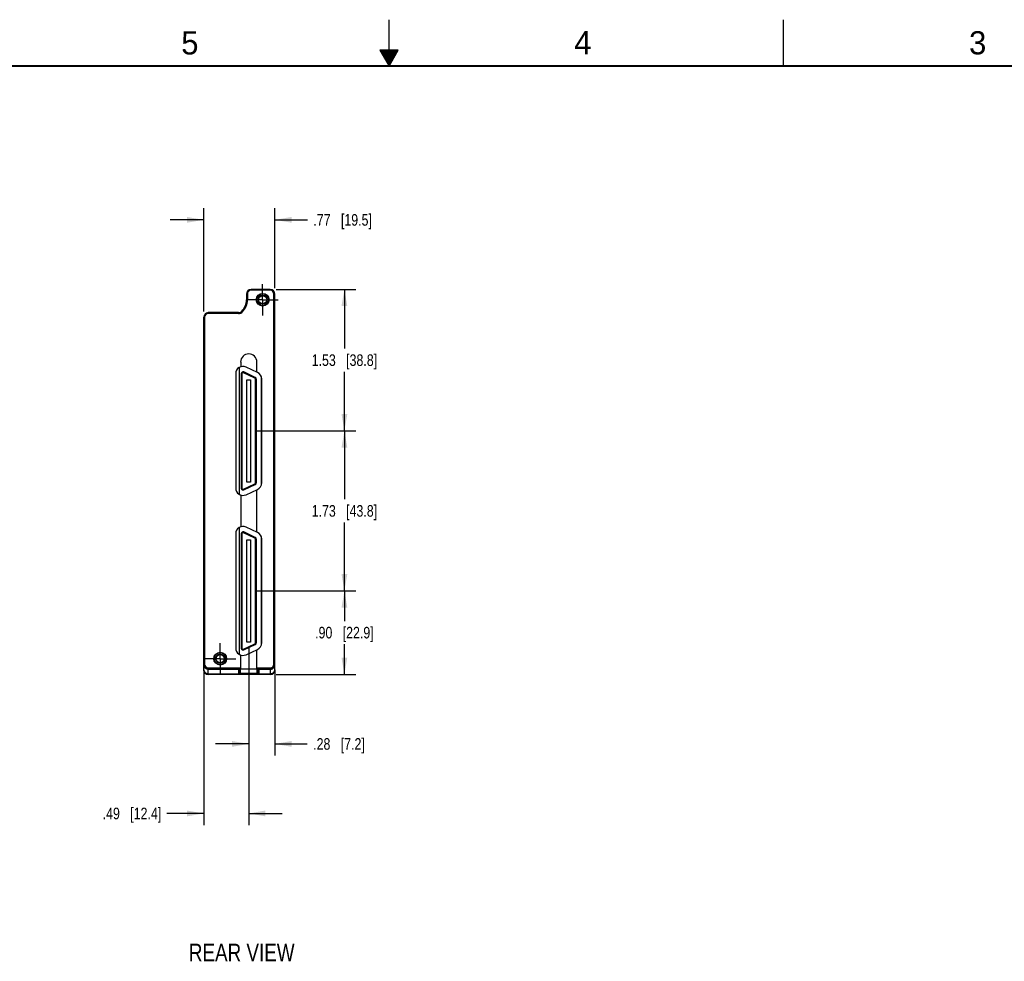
# Model space of a CAD drawing. Header units: inches. Extents: x 0 to 34, y 0 to 22.
# Tile 42 of 84: x 13 to 23.6, y 11.8 to 22. Entities that reach past the tile are written whole.
import ezdxf

# ---------------------------------------------------------------- set-up
doc = ezdxf.new("R2010")
doc.units = ezdxf.units.IN
doc.header["$LTSCALE"] = 1.87
doc.header["$MEASUREMENT"] = 0
doc.linetypes.add('CENTER', pattern=[0.6, 0.375, -0.075, 0.075, -0.075])
doc.layers.get('0').update_dxf_attribs({"linetype": 'CONTINUOUS'})
for name, color, linetype in [('02___PRT_ALL_AXES', 7, 'CONTINUOUS'), ('DETAIL', 7, 'CONTINUOUS'), ('DIMENSIONS', 7, 'CONTINUOUS')]:
    doc.layers.add(name, color=color, linetype=linetype)
doc.styles.get("Standard").update_dxf_attribs({"font": 'txt', "width": 0.8})
doc.styles.add('TEXTSTYLE_2', font='txt')
doc.dimstyles.new('DIMSTYLE_2', dxfattribs={"dimtxt": 0.125, "dimasz": 0.18, "dimexe": 0.125, "dimexo": 0.0625, "dimgap": 0.0625, "dimtad": 0, "dimtih": 1, "dimtoh": 1, "dimzin": 4, "dimdsep": 46, "dimtxsty": 'STANDARD', "dimblk": '_FILLED', "dimblk1": '_FILLED', "dimblk2": '_FILLED', "dimcen": 0.09, "dimadec": 0, "dimazin": 0, "dimtp": 0.001, "dimtm": 0.001, "dimtfac": 1, "dimtofl": 0, "dimtmove": 0, "dimatfit": 3, "dimldrblk": '_FILLED', "dimfxl": 1, "dimtolj": 1, "dimtzin": 4, "dimarcsym": 0})

# ---------------------------------------------------------------- blocks, each defined once
blk = doc.blocks.new('_FILLED')
at = {"color": 0, "linetype": 'BYBLOCK'}
blk.add_solid([(0, 0), (-1, 0.174), (-1, -0.174)], dxfattribs=at)
blk = doc.blocks.new('*D6')
at = {"layer": 'DIMENSIONS', "color": 2, "linetype": 'CONTINUOUS'}
for p, q in [((15.486, 15.225), (15.486, 13.313)), ((15, 14.985), (15, 13.313)), ((15, 13.438), (14.604, 13.438)), ((15.486, 13.438), (15.846, 13.438))]:
    blk.add_line(p, q, dxfattribs=at)
at = {"layer": 'DIMENSIONS', "color": 2, "linetype": 'CONTINUOUS', "xscale": 0.18, "yscale": 0.18, "zscale": 0.18}
blk.add_blockref('_FILLED', (15, 13.438), dxfattribs=at)
at = {"layer": 'DIMENSIONS', "color": 2, "linetype": 'CONTINUOUS', "xscale": 0.18, "yscale": 0.18, "zscale": 0.18, "rotation": 180}
blk.add_blockref('_FILLED', (15.486, 13.438), dxfattribs=at)
at = {"layer": 'DIMENSIONS', "color": 2, "linetype": 'CONTINUOUS', "insert": (14.542, 13.5), "char_height": 0.125, "width": 1.025, "attachment_point": 3, "line_spacing_factor": 0.9}
blk.add_mtext('.49{\\Ftxt.shx;\\W1.000000;\\H0.125000; }[12.4]', dxfattribs=at)
blk = doc.blocks.new('*D7')
at = {"layer": 'DIMENSIONS', "color": 2, "linetype": 'CONTINUOUS'}
for p, q in [((15.486, 15.225), (15.486, 14.063)), ((15.768, 14.985), (15.768, 14.063)), ((15.486, 14.188), (15.126, 14.188)), ((15.768, 14.188), (16.118, 14.188))]:
    blk.add_line(p, q, dxfattribs=at)
at = {"layer": 'DIMENSIONS', "color": 2, "linetype": 'CONTINUOUS', "xscale": 0.18, "yscale": 0.18, "zscale": 0.18}
blk.add_blockref('_FILLED', (15.486, 14.188), dxfattribs=at)
at = {"layer": 'DIMENSIONS', "color": 2, "linetype": 'CONTINUOUS', "xscale": 0.18, "yscale": 0.18, "zscale": 0.18, "rotation": 180}
blk.add_blockref('_FILLED', (15.768, 14.188), dxfattribs=at)
at = {"layer": 'DIMENSIONS', "color": 2, "linetype": 'CONTINUOUS', "insert": (16.181, 14.25), "char_height": 0.125, "width": 0.925, "attachment_point": 1, "line_spacing_factor": 0.9}
blk.add_mtext('.28{\\Ftxt.shx;\\W1.000000;\\H0.125000; }[7.2]', dxfattribs=at)
blk = doc.blocks.new('*D8')
at = {"layer": 'DIMENSIONS', "color": 2, "linetype": 'CONTINUOUS'}
for p, q in [((15, 18.852), (15, 19.966)), ((15.768, 19.103), (15.768, 19.966)), ((15, 19.841), (14.64, 19.841)), ((15.768, 19.841), (16.121, 19.841))]:
    blk.add_line(p, q, dxfattribs=at)
at = {"layer": 'DIMENSIONS', "color": 2, "linetype": 'CONTINUOUS', "xscale": 0.18, "yscale": 0.18, "zscale": 0.18}
blk.add_blockref('_FILLED', (15, 19.841), dxfattribs=at)
at = {"layer": 'DIMENSIONS', "color": 2, "linetype": 'CONTINUOUS', "xscale": 0.18, "yscale": 0.18, "zscale": 0.18, "rotation": 180}
blk.add_blockref('_FILLED', (15.768, 19.841), dxfattribs=at)
at = {"layer": 'DIMENSIONS', "color": 2, "linetype": 'CONTINUOUS', "insert": (16.183, 19.903), "char_height": 0.125, "width": 1.025, "attachment_point": 1, "line_spacing_factor": 0.9}
blk.add_mtext('.77{\\Ftxt.shx;\\W1.000000;\\H0.125000; }[19.5]', dxfattribs=at)
blk = doc.blocks.new('*D9')
at = {"layer": 'DIMENSIONS', "color": 2, "linetype": 'CONTINUOUS'}
for p, q in [((15.781, 19.091), (16.643, 19.091)), ((16.518, 19.091), (16.518, 18.453)), ((16.518, 17.565), (16.518, 18.203)), ((15.569, 17.565), (16.643, 17.565))]:
    blk.add_line(p, q, dxfattribs=at)
at = {"layer": 'DIMENSIONS', "color": 2, "linetype": 'CONTINUOUS', "xscale": 0.18, "yscale": 0.18, "zscale": 0.18}
for p, rotation in [((16.518, 19.091), 90), ((16.518, 17.565), 270)]:
    blk.add_blockref('_FILLED', p, dxfattribs=dict(at, rotation=rotation))
at = {"layer": 'DIMENSIONS', "color": 2, "linetype": 'CONTINUOUS', "insert": (16.518, 18.39), "char_height": 0.125, "width": 1.125, "attachment_point": 2, "line_spacing_factor": 0.9}
blk.add_mtext('1.53{\\Ftxt.shx;\\W1.000000;\\H0.125000; }[38.8]', dxfattribs=at)
blk = doc.blocks.new('*D10')
at = {"layer": 'DIMENSIONS', "color": 2, "linetype": 'CONTINUOUS'}
for p, q in [((15.569, 17.565), (16.643, 17.565)), ((16.518, 17.565), (16.518, 16.827)), ((16.518, 15.839), (16.518, 16.577)), ((15.569, 15.839), (16.643, 15.839))]:
    blk.add_line(p, q, dxfattribs=at)
at = {"layer": 'DIMENSIONS', "color": 2, "linetype": 'CONTINUOUS', "xscale": 0.18, "yscale": 0.18, "zscale": 0.18}
for p, rotation in [((16.518, 17.565), 90), ((16.518, 15.839), 270)]:
    blk.add_blockref('_FILLED', p, dxfattribs=dict(at, rotation=rotation))
at = {"layer": 'DIMENSIONS', "color": 2, "linetype": 'CONTINUOUS', "insert": (16.518, 16.764), "char_height": 0.125, "width": 1.125, "attachment_point": 2, "line_spacing_factor": 0.9}
blk.add_mtext('1.73{\\Ftxt.shx;\\W1.000000;\\H0.125000; }[43.8]', dxfattribs=at)
blk = doc.blocks.new('*D11')
at = {"layer": 'DIMENSIONS', "color": 2, "linetype": 'CONTINUOUS'}
for p, q in [((15.569, 15.839), (16.643, 15.839)), ((16.518, 15.839), (16.518, 15.513)), ((16.518, 14.938), (16.518, 15.263)), ((15.781, 14.938), (16.643, 14.938))]:
    blk.add_line(p, q, dxfattribs=at)
at = {"layer": 'DIMENSIONS', "color": 2, "linetype": 'CONTINUOUS', "xscale": 0.18, "yscale": 0.18, "zscale": 0.18}
for p, rotation in [((16.518, 15.839), 90), ((16.518, 14.938), 270)]:
    blk.add_blockref('_FILLED', p, dxfattribs=dict(at, rotation=rotation))
at = {"layer": 'DIMENSIONS', "color": 2, "linetype": 'CONTINUOUS', "insert": (16.518, 15.451), "char_height": 0.125, "width": 1.025, "attachment_point": 2, "line_spacing_factor": 0.9}
blk.add_mtext('.90{\\Ftxt.shx;\\W1.000000;\\H0.125000; }[22.9]', dxfattribs=at)

msp = doc.modelspace()

# ---------------------------------------------------------------- linework, layer by layer
at = {"color": 2, "linetype": 'CONTINUOUS'}
for p, q in [((17, 21.5), (17, 22)), ((21.25, 22), (21.25, 21.5)), ((16.902, 21.67), (17, 21.5)), ((17.098, 21.67), (16.902, 21.67)), ((17, 21.5), (17.098, 21.67)), ((16.908, 21.66), (17.092, 21.66)), ((16.913, 21.65), (17.087, 21.65)), ((16.919, 21.64), (17.081, 21.64)), ((16.925, 21.63), (17.075, 21.63)), ((16.931, 21.62), (17.069, 21.62)), ((16.937, 21.61), (17.064, 21.61)), ((16.942, 21.6), (17.058, 21.6)), ((16.948, 21.59), (17.052, 21.59)), ((16.954, 21.58), (17.046, 21.58)), ((16.96, 21.57), (17.04, 21.57)), ((16.965, 21.56), (17.035, 21.56)), ((16.971, 21.55), (17.029, 21.55)), ((16.977, 21.54), (17.023, 21.54)), ((16.983, 21.53), (17.017, 21.53)), ((16.988, 21.52), (17.012, 21.52)), ((16.994, 21.51), (17.006, 21.51))]:
    msp.add_line(p, q, dxfattribs=at)
at = {"color": 7, "linetype": 'CONTINUOUS'}
for p, q in [((15.461, 19.041), (15.461, 18.979)), ((15.471, 19.041), (15.461, 19.041)), ((15.471, 19.041), (15.471, 18.979)), ((15.511, 19.081), (15.511, 19.091)), ((15.718, 19.091), (15.511, 19.091)), ((15.718, 19.081), (15.511, 19.081)), ((15.718, 19.081), (15.718, 19.091)), ((15.758, 15.048), (15.758, 19.041)), ((15.758, 19.041), (15.768, 19.041)), ((15.768, 14.988), (15.768, 19.041)), ((15.471, 18.979), (15.461, 18.979)), ((15.05, 18.83), (15.05, 18.84)), ((15.376, 18.84), (15.05, 18.84)), ((15.376, 18.83), (15.05, 18.83)), ((15.376, 18.83), (15.376, 18.84)), ((15.419, 18.848), (15.412, 18.855)), ((15, 14.988), (15, 18.79)), ((15.01, 18.79), (15, 18.79)), ((15.01, 18.79), (15.01, 15.048)), ((15.399, 18.307), (15.399, 18.256)), ((15.574, 18.199), (15.574, 18.307)), ((15.346, 18.182), (15.346, 16.947)), ((15.388, 16.878), (15.388, 18.251)), ((15.405, 18.182), (15.405, 16.947)), ((15.413, 18.182), (15.405, 18.182)), ((15.413, 18.182), (15.413, 16.947)), ((15.429, 18.192), (15.433, 18.2)), ((15.553, 18.135), (15.429, 18.192)), ((15.557, 18.142), (15.433, 18.2)), ((15.582, 18.195), (15.458, 18.253)), ((15.467, 17.013), (15.467, 18.116)), ((15.467, 18.116), (15.506, 18.116)), ((15.506, 18.116), (15.506, 17.013)), ((15.553, 18.135), (15.557, 18.142)), ((15.56, 17.005), (15.56, 18.124)), ((15.56, 18.124), (15.568, 18.124)), ((15.568, 17.005), (15.568, 18.124)), ((15.624, 16.985), (15.624, 18.144)), ((15.627, 17.005), (15.627, 18.124)), ((15.506, 17.013), (15.467, 17.013)), ((15.56, 17.005), (15.568, 17.005)), ((15.413, 16.947), (15.405, 16.947)), ((15.429, 16.937), (15.553, 16.995)), ((15.429, 16.937), (15.433, 16.93)), ((15.433, 16.93), (15.557, 16.987)), ((15.458, 16.876), (15.582, 16.934)), ((15.553, 16.995), (15.557, 16.987)), ((15.574, 16.473), (15.574, 16.93)), ((15.399, 16.873), (15.399, 16.53)), ((15.388, 15.152), (15.388, 16.525)), ((15.429, 16.466), (15.433, 16.474)), ((15.553, 16.409), (15.429, 16.466)), ((15.557, 16.416), (15.433, 16.474)), ((15.582, 16.469), (15.458, 16.527)), ((15.346, 16.456), (15.346, 15.221)), ((15.413, 16.456), (15.405, 16.456)), ((15.405, 16.456), (15.405, 15.221)), ((15.413, 16.456), (15.413, 15.221)), ((15.467, 16.39), (15.506, 16.39)), ((15.467, 15.287), (15.467, 16.39)), ((15.506, 16.39), (15.506, 15.287)), ((15.553, 16.409), (15.557, 16.416)), ((15.56, 16.398), (15.568, 16.398)), ((15.56, 15.279), (15.56, 16.398)), ((15.568, 15.279), (15.568, 16.398)), ((15.624, 15.259), (15.624, 16.418)), ((15.627, 15.279), (15.627, 16.398)), ((15.413, 15.221), (15.405, 15.221)), ((15.429, 15.211), (15.553, 15.269)), ((15.429, 15.211), (15.433, 15.204)), ((15.433, 15.204), (15.557, 15.261)), ((15.458, 15.15), (15.582, 15.208)), ((15.506, 15.287), (15.467, 15.287)), ((15.553, 15.269), (15.557, 15.261)), ((15.56, 15.279), (15.568, 15.279)), ((15.574, 14.998), (15.574, 15.204)), ((15.399, 14.998), (15.399, 15.147)), ((15.01, 15.048), (15, 15.048)), ((15.05, 15.008), (15.399, 15.008)), ((15.05, 14.938), (15.05, 15.008)), ((15.05, 14.998), (15.718, 14.998)), ((15.05, 14.994), (15.378, 14.994)), ((15.378, 14.94), (15.378, 14.998)), ((15.388, 14.949), (15.388, 14.998)), ((15.398, 14.938), (15.398, 14.998)), ((15.574, 15.008), (15.718, 15.008)), ((15.575, 14.998), (15.575, 14.938)), ((15.585, 14.998), (15.585, 14.949)), ((15.595, 14.998), (15.595, 14.94)), ((15.595, 14.994), (15.718, 14.994)), ((15.718, 15.008), (15.718, 14.938)), ((15.758, 15.048), (15.768, 15.048)), ((15.378, 14.942), (15.05, 14.942)), ((15.718, 14.938), (15.05, 14.938)), ((15.388, 14.949), (15.388, 14.952)), ((15.583, 14.948), (15.389, 14.948)), ((15.584, 14.948), (15.583, 14.948)), ((15.585, 14.949), (15.585, 14.952)), ((15.718, 14.942), (15.595, 14.942))]:
    msp.add_line(p, q, dxfattribs=at)
at = {"color": 7, "linetype": 'CONTINUOUS', "const_width": 0.02}
msp.add_lwpolyline([(33.5, 21.5), (0.5, 21.5)], dxfattribs=at)
at = {"color": 7, "linetype": 'CONTINUOUS'}
for centre, radius in [((15.636, 18.979), 0.069), ((15.636, 18.979), 0.049), ((15.636, 18.979), 0.044), ((15.178, 15.107), 0.069), ((15.178, 15.107), 0.049), ((15.178, 15.107), 0.044)]:
    msp.add_circle(centre, radius, dxfattribs=at)
for centre, radius, start, end in [((15.511, 19.041), 0.05, 90, 180), ((15.511, 19.041), 0.04, 90, 180), ((15.718, 19.041), 0.05, 0, 90), ((15.718, 19.041), 0.04, 0, 90), ((15.284, 18.979), 0.177, 316.0048, 360), ((15.284, 18.979), 0.188, 316.0048, 360), ((15.05, 18.79), 0.05, 90, 180), ((15.05, 18.79), 0.04, 90, 180), ((15.376, 18.89), 0.05, 270, 316.0048), ((15.376, 18.89), 0.06, 270, 316.0048), ((15.486, 18.307), 0.0875, 0, 180), ((15.424, 18.182), 0.0787, 65, 180), ((15.424, 18.182), 0.0197, 65, 180), ((15.424, 18.182), 0.0118, 65, 180), ((15.548, 18.124), 0.0787, 0, 65), ((15.548, 18.124), 0.0118, 0, 65), ((15.548, 18.124), 0.0197, 0, 65), ((15.548, 17.005), 0.0118, 295, 360), ((15.548, 17.005), 0.0197, 295, 360), ((15.548, 17.005), 0.0787, 295, 360), ((15.424, 16.947), 0.0787, 180, 295), ((15.424, 16.947), 0.0197, 180, 295), ((15.424, 16.947), 0.0118, 180, 295), ((15.424, 16.456), 0.0787, 65, 180), ((15.424, 16.456), 0.0197, 65, 180), ((15.424, 16.456), 0.0118, 65, 180), ((15.548, 16.398), 0.0787, 0, 65), ((15.548, 16.398), 0.0118, 0, 65), ((15.548, 16.398), 0.0197, 0, 65), ((15.424, 15.221), 0.0787, 180, 295), ((15.424, 15.221), 0.0197, 180, 295), ((15.424, 15.221), 0.0118, 180, 295), ((15.548, 15.279), 0.0118, 295, 360), ((15.548, 15.279), 0.0197, 295, 360), ((15.548, 15.279), 0.0787, 295, 360), ((15.05, 15.048), 0.05, 180, 270), ((15.05, 14.988), 0.05, 180, 270), ((15.05, 15.048), 0.04, 180, 270), ((15.05, 15.048), 0.0541, 269.3322, 269.9998), ((15.595, 15.004), 0.0109, 266.3246, 269.994), ((15.718, 15.048), 0.05, 270, 360), ((15.718, 15.048), 0.04, 270, 360), ((15.718, 15.048), 0.0541, 270.0002, 270.6678), ((15.718, 14.988), 0.05, 270, 360)]:
    msp.add_arc(centre, radius, start, end, dxfattribs=at)
for points, knots in [([(15.049, 14.994), (15.046, 14.994), (15.04, 14.994), (15.032, 14.996), (15.026, 14.999), (15.02, 15.002), (15.014, 15.007), (15.008, 15.014), (15.003, 15.022), (15.001, 15.03), (15, 15.036), (15, 15.039)], [0, 0, 0, 0, 0.130578, 0.260476, 0.324872, 0.388789, 0.514922, 0.638806, 0.760573, 0.880842, 1, 1, 1, 1]), ([(15.05, 14.942), (15.047, 14.942), (15.04, 14.943), (15.032, 14.945), (15.026, 14.948), (15.021, 14.951), (15.014, 14.956), (15.008, 14.962), (15.004, 14.97), (15.001, 14.979), (15, 14.985), (15, 14.988)], [0, 0, 0, 0, 0.130518, 0.260444, 0.324862, 0.3888, 0.514968, 0.638875, 0.760637, 0.88088, 1, 1, 1, 1]), ([(15.381, 14.994), (15.382, 14.994), (15.384, 14.995), (15.386, 14.997), (15.387, 14.998)], [0, 0, 0, 0, 0.507577, 1, 1, 1, 1]), ([(15.586, 14.998), (15.587, 14.997), (15.588, 14.996), (15.59, 14.995), (15.592, 14.994), (15.593, 14.994), (15.594, 14.994)], [0, 0, 0, 0, 0.242552, 0.490862, 0.743817, 1, 1, 1, 1]), ([(15.768, 14.988), (15.768, 14.985), (15.768, 14.979), (15.765, 14.97), (15.76, 14.962), (15.754, 14.956), (15.748, 14.951), (15.742, 14.948), (15.736, 14.945), (15.728, 14.943), (15.722, 14.942), (15.718, 14.942)], [0, 0, 0, 0, 0.11912, 0.239363, 0.361125, 0.485032, 0.6112, 0.675138, 0.739557, 0.869482, 1, 1, 1, 1]), ([(15.719, 14.994), (15.722, 14.994), (15.729, 14.994), (15.736, 14.996), (15.742, 14.999), (15.748, 15.002), (15.754, 15.007), (15.76, 15.014), (15.765, 15.022), (15.768, 15.03), (15.768, 15.036), (15.768, 15.039)], [0, 0, 0, 0, 0.130578, 0.260476, 0.324872, 0.388789, 0.514922, 0.638806, 0.760573, 0.880842, 1, 1, 1, 1]), ([(15.388, 14.949), (15.388, 14.948), (15.387, 14.945), (15.385, 14.942), (15.382, 14.94), (15.379, 14.94), (15.378, 14.94)], [0, 0, 0, 0, 0.246267, 0.494736, 0.746288, 1, 1, 1, 1]), ([(15.378, 14.942), (15.379, 14.942), (15.381, 14.943), (15.384, 14.944), (15.385, 14.945), (15.386, 14.947), (15.387, 14.948), (15.388, 14.949), (15.388, 14.949)], [0, 0, 0, 0, 0.25809, 0.511956, 0.636521, 0.759213, 0.880246, 1, 1, 1, 1]), ([(15.381, 14.938), (15.38, 14.938), (15.38, 14.938), (15.379, 14.938), (15.379, 14.938), (15.378, 14.939), (15.378, 14.939), (15.378, 14.939), (15.378, 14.94)], [0, 0, 0, 0, 0.338133, 0.474206, 0.59174, 0.695733, 0.793426, 1, 1, 1, 1]), ([(15.381, 14.938), (15.382, 14.938), (15.383, 14.938), (15.385, 14.94), (15.387, 14.941), (15.388, 14.942), (15.389, 14.944), (15.389, 14.946), (15.389, 14.947), (15.389, 14.948)], [0, 0, 0, 0, 0.232193, 0.352702, 0.476268, 0.603333, 0.733896, 0.86684, 1, 1, 1, 1]), ([(15.389, 14.948), (15.389, 14.948), (15.388, 14.948), (15.388, 14.949), (15.388, 14.949), (15.388, 14.949)], [0, 0, 0, 0, 0.508168, 0.733225, 1, 1, 1, 1]), ([(15.592, 14.938), (15.591, 14.938), (15.589, 14.938), (15.587, 14.94), (15.586, 14.941), (15.585, 14.942), (15.584, 14.944), (15.584, 14.946), (15.583, 14.947), (15.583, 14.948)], [0, 0, 0, 0, 0.232199, 0.352709, 0.476274, 0.603338, 0.733899, 0.866841, 1, 1, 1, 1]), ([(15.585, 14.949), (15.585, 14.949), (15.585, 14.949), (15.585, 14.948), (15.584, 14.948), (15.584, 14.948), (15.584, 14.948)], [0, 0, 0, 0, 0.282869, 0.525591, 0.752569, 1, 1, 1, 1]), ([(15.595, 14.94), (15.593, 14.94), (15.591, 14.94), (15.588, 14.942), (15.585, 14.945), (15.585, 14.948), (15.585, 14.949)], [0, 0, 0, 0, 0.253714, 0.505269, 0.753737, 1, 1, 1, 1]), ([(15.595, 14.942), (15.594, 14.942), (15.592, 14.943), (15.589, 14.944), (15.587, 14.945), (15.586, 14.947), (15.586, 14.948), (15.585, 14.949), (15.585, 14.949)], [0, 0, 0, 0, 0.258074, 0.511939, 0.636508, 0.759205, 0.880242, 1, 1, 1, 1]), ([(15.595, 14.94), (15.595, 14.939), (15.595, 14.939), (15.594, 14.939), (15.594, 14.938), (15.594, 14.938), (15.593, 14.938), (15.593, 14.938), (15.592, 14.938)], [0, 0, 0, 0, 0.206961, 0.304554, 0.408313, 0.525413, 0.661084, 1, 1, 1, 1])]:
    msp.add_open_spline(points, degree=3, knots=knots, dxfattribs=at)
msp.add_open_spline([(15.378, 14.994), (15.379, 14.994), (15.38, 14.994), (15.381, 14.994)], degree=3, dxfattribs=at)
at = {"layer": '02___PRT_ALL_AXES', "color": 7, "linetype": 'CENTER'}
for p, q in [((15.636, 18.979), (15.636, 19.148)), ((15.636, 18.979), (15.467, 18.979)), ((15.636, 18.979), (15.636, 18.81)), ((15.636, 18.979), (15.805, 18.979)), ((15.178, 15.107), (15.178, 15.276)), ((15.178, 15.107), (15.009, 15.107)), ((15.178, 15.107), (15.347, 15.107)), ((15.178, 15.107), (15.178, 14.938))]:
    msp.add_line(p, q, dxfattribs=at)
at = {"layer": '02___PRT_ALL_AXES', "color": 7, "linetype": 'CONTINUOUS'}
for centre in [(15.636, 18.979), (15.178, 15.107)]:
    msp.add_circle(centre, 0.064, dxfattribs=at)

# ---------------------------------------------------------------- texts
at = {"color": 2, "linetype": 'CONTINUOUS', "char_height": 0.25, "width": 0.25, "attachment_point": 1, "line_spacing_factor": 0.9, "style": 'TEXTSTYLE_2'}
for s, insert in [('5', (14.758, 21.875)), ('4', (18.998, 21.878)), ('3', (23.257, 21.876))]:
    msp.add_mtext(s, dxfattribs=dict(at, insert=insert))
at = {"layer": 'DETAIL', "color": 2, "linetype": 'CONTINUOUS', "insert": (14.84, 12.033), "char_height": 0.19, "width": 1.368, "attachment_point": 1, "line_spacing_factor": 0.9}
msp.add_mtext('REAR VIEW', dxfattribs=at)

# ---------------------------------------------------------------- dimensions: what is measured, and where the dimension line sits
at = {"layer": 'DIMENSIONS', "color": 2, "linetype": 'CONTINUOUS'}
for base, p1, p2, picture, middle in [((15.768, 19.841), (15, 18.79), (15.768, 19.041), '*D8', (16.696, 19.841)), ((15.486, 13.438), (15, 15.048), (15.486, 15.287), '*D6', (14.029, 13.438))]:
    dim = msp.add_linear_dim(base=base, p1=p1, p2=p2, dimstyle='DIMSTYLE_2', dxfattribs=at)
    dim.commit()
    dim.dimension.update_dxf_attribs({"geometry": picture, "text_midpoint": middle, "dimtype": 160})
for base, p1, p2, angle, picture, middle in [((16.518, 17.565), (15.718, 19.091), (15.506, 17.565), 270, '*D9', (16.518, 18.328)), ((16.518, 15.839), (15.506, 17.565), (15.506, 15.839), 270, '*D10', (16.518, 16.702)), ((16.518, 15.839), (15.718, 14.938), (15.506, 15.839), 90, '*D11', (16.518, 15.388)), ((15.486, 14.188), (15.768, 15.048), (15.486, 15.287), 180, '*D7', (16.643, 14.188))]:
    dim = msp.add_linear_dim(base=base, p1=p1, p2=p2, angle=angle, dimstyle='DIMSTYLE_2', dxfattribs=at)
    dim.commit()
    dim.dimension.update_dxf_attribs({"geometry": picture, "text_midpoint": middle, "dimtype": 160})

doc.saveas('drawing.dxf')
